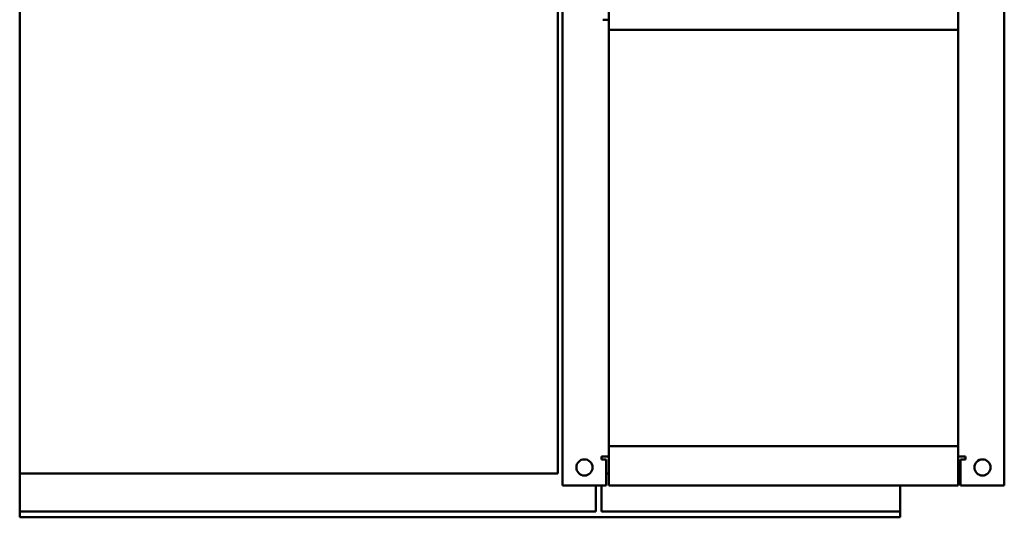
# Model space of a CAD drawing. Header units: millimetres. Extents: x 1399 to 2101, y 816 to 1659.
# Tile 1 of 5: x 1399 to 2075, y 816 to 1158. Entities that reach past the tile are written whole.
import ezdxf

# ---------------------------------------------------------------- set-up
doc = ezdxf.new("R2010")
doc.units = ezdxf.units.MM
doc.header["$LTSCALE"] = 8.333333
doc.layers.add('Widoczne (ISO)', color=7, linetype='Continuous', lineweight=50)

msp = doc.modelspace()

# ---------------------------------------------------------------- linework, layer by layer
at = {"layer": 'Widoczne (ISO)'}
for p, q in [((1768.37, 1489.03), (1768.37, 846.03)), ((1398.63, 846.03), (1398.63, 1221.77)), ((1771.63, 837.77), (1771.63, 1177.77)), ((1803.37, 1177.77), (1803.37, 1154.77)), ((2043.37, 1154.77), (2043.37, 1177.77)), ((2075.11, 1177.77), (2075.11, 837.77)), ((1799.37, 1157.77), (1803.37, 1157.77)), ((1803.37, 1150.77), (1803.37, 1154.77)), ((2043.37, 1150.77), (1803.37, 1150.77)), ((1803.37, 1150.77), (1803.37, 864.77)), ((2043.37, 1154.77), (2043.37, 1150.77)), ((2043.37, 864.77), (2043.37, 1150.77)), ((1803.37, 860.77), (1803.37, 864.77)), ((2043.37, 864.77), (1803.37, 864.77)), ((1803.37, 860.77), (1803.37, 837.77)), ((2043.37, 864.77), (2043.37, 860.77)), ((2043.37, 837.77), (2043.37, 860.77)), ((1798.37, 857.77), (1799.37, 857.77)), ((1798.37, 855.77), (1798.37, 857.77)), ((1801.63, 855.77), (1798.37, 855.77)), ((1803.37, 857.77), (1799.37, 857.77)), ((1801.63, 855.77), (1801.63, 837.77)), ((2047.37, 857.77), (2043.37, 857.77)), ((2045.11, 837.77), (2045.11, 855.77)), ((2048.37, 855.77), (2045.11, 855.77)), ((2047.37, 857.77), (2048.37, 857.77)), ((2048.37, 857.77), (2048.37, 855.77)), ((1398.63, 824.03), (1398.63, 846.03)), ((1398.63, 846.03), (1768.37, 846.03)), ((1801.63, 846.03), (1803.37, 846.03)), ((1801.63, 837.77), (1771.63, 837.77)), ((1794.37, 820.03), (1794.37, 837.77)), ((1798.37, 820.03), (1798.37, 837.77)), ((2043.37, 837.77), (1803.37, 837.77)), ((2003.63, 837.77), (2003.63, 824.03)), ((2075.11, 837.77), (2045.11, 837.77)), ((1398.63, 824.03), (1398.63, 820.03)), ((1398.63, 820.03), (1398.63, 816.03)), ((1398.63, 820.03), (1794.37, 820.03)), ((1798.37, 820.03), (2003.63, 820.03)), ((2003.63, 824.03), (2003.63, 820.03)), ((2003.63, 820.03), (2003.63, 816.03)), ((1398.63, 816.03), (2003.63, 816.03))]:
    msp.add_line(p, q, dxfattribs=at)
for centre in [(1786.63, 850.27), (2060.11, 850.27)]:
    msp.add_circle(centre, 5.55, dxfattribs=at)

doc.saveas('drawing.dxf')
